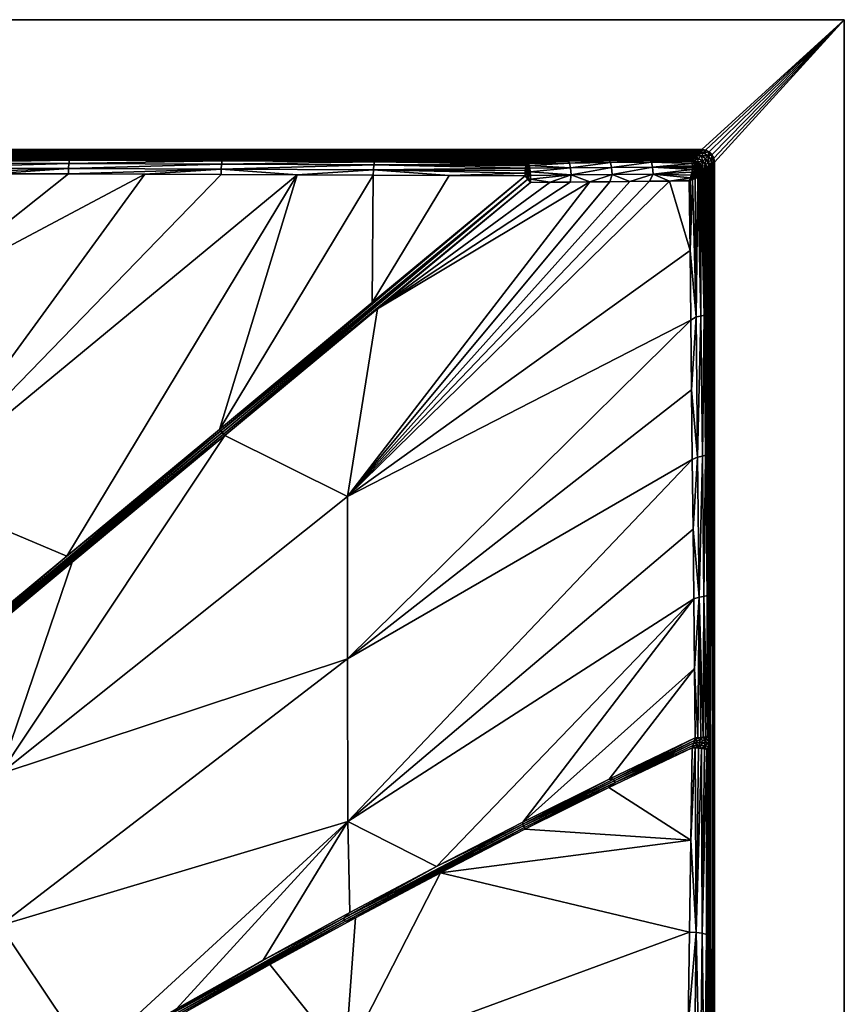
# Model space of a CAD drawing. Header units: millimetres. Extents: x -305 to 305, y -305 to 305.
# Tile 14 of 14: x 142 to 305, y 111 to 305. Entities that reach past the tile are written whole.
import ezdxf

# ---------------------------------------------------------------- set-up
doc = ezdxf.new("R2010")
doc.units = ezdxf.units.MM
doc.header["$MEASUREMENT"] = 0
doc.layers.add('Default', color=18, linetype='Continuous', true_color=0x000000)

msp = doc.modelspace()

# ---------------------------------------------------------------- meshes
at = {"layer": 'Default', "color": 18, "true_color": 0x000000}
mesh = msp.add_polyface(dxfattribs=at)
corners = [(-0.12, -25.62, -12.78), (-0.46, 0.95, -10.61), (-0.28, 0.91, -10.61), (-0.1, 0.88, -10.61), (305.03, 305.49, 29.84), (-304.97, 305.49, 29.84), (-304.97, -304.51, 29.84), (305.03, -304.51, 29.84), (-0.05, 0.99, -10.6), (0.03, 1.2, -10.59), (0.03, 0.97, -10.6), (0.03, 1.89, -10.65), (0.03, 1.66, -10.62), (0, 1.82, -10.64), (-0.07, 1.2, -10.59), (-0.05, 1.35, -10.59), (-0.08, 1.04, -10.6), (0.16, 0.88, -10.61), (0.02, 1.97, -10.67), (0.03, 2.12, -10.7), (-0.03, 1.51, -10.6), (-0.02, 1.66, -10.62), (-0.12, -25.62, -12.78), (-0.1, 0.88, -10.61), (0.16, 0.88, -10.61), (-0.13, -52.12, -14.95), (0.2, -52.12, -14.95), (-0.15, -78.62, -17.11), (0.18, -25.62, -12.78), (-0.38, 1.26, -10.6), (-0.56, 1.68, -10.61), (-0.3, 1.57, -10.61), (-0.44, 1.99, -10.66), (-0.22, 1.88, -10.65), (-0.15, 2.19, -10.71)]
mesh.append_faces([[corners[k] for k in face] for face in [(0, 1, 2, 2), (3, 0, 2, 2), (4, 5, 6, 7), (8, 9, 10, 10), (11, 12, 13, 13), (9, 14, 15, 15), (9, 16, 14, 14), (9, 8, 16, 16), (17, 3, 10, 10), (18, 19, 11, 11), (8, 10, 3, 3), (15, 20, 9, 9), (13, 12, 21, 21), (16, 8, 3, 3), (12, 20, 21, 21), (11, 13, 18, 18), (22, 23, 24, 24), (25, 26, 27, 27), (28, 25, 22, 22), (14, 29, 15, 15), (30, 31, 29, 29), (32, 33, 31, 31), (16, 29, 14, 14), (33, 18, 13, 13), (20, 15, 31, 31), (33, 13, 21, 21), (33, 21, 20, 20), (16, 2, 29, 29), (33, 34, 18, 18), (16, 3, 2, 2), (2, 1, 29, 29), (20, 31, 33, 33), (31, 15, 29, 29)]], dxfattribs={"color": 18})
mesh = msp.add_polyface(dxfattribs=at)
corners = [(305.03, 305.49, 29.84), (305.03, 305.49, 19.84), (-304.97, 305.49, 19.84), (-304.97, 305.49, 29.84), (-276.77, 279.79, 16.51), (-276.77, 279.79, 17.34), (276.83, 279.79, 17.34), (276.83, 279.79, 16.51), (-121.51, 278.04, -14.34), (-60.9, 278.24, -11.11), (-60.84, 277.98, -12.1), (-0.17, 277.83, -10.13), (-60.79, 277.3, -13.01), (-0.14, 276.96, -10.93), (-0.15, 277.44, -10.56), (-0.22, 278.31, -9.14), (-121.44, 277.79, -15.32), (-60.75, 276.3, -13.65), (-121.31, 276.15, -16.86), (-121.36, 277.13, -16.22), (-0.2, 278.12, -9.65), (-0.24, 278.38, -8.65), (-0.08, 278.12, -9.64), (-0.11, 278.38, -8.64), (0.03, 278.38, -8.64), (-0.06, 277.44, -10.56), (0.03, 278.12, -9.64), (-0.04, 276.42, -11.2), (0.03, 277.44, -10.56), (-0.24, 278.38, -8.65), (0.03, 276.42, -11.2), (-0.06, 277.44, -10.56), (-0.04, 276.42, -11.2), (-0.14, 276.96, -10.93), (-0.04, 276.42, -11.2), (-0.12, 276.42, -11.2), (-275.47, 278.48, -7.01), (-0.24, 278.38, -8.65), (-60.9, 278.24, -11.11), (-275.73, 278.74, -2.64), (-0.11, 278.38, -8.64), (0.03, 278.38, -8.64), (-275.99, 279, 1.73), (-276.25, 279.26, 6.1), (276.05, 279, 1.73)]
mesh.append_faces([[corners[k] for k in face] for face in [(0, 1, 2, 3), (4, 5, 6, 6), (6, 7, 4, 4), (8, 9, 10, 10), (11, 12, 10, 10), (13, 12, 14, 14), (10, 9, 15, 15), (12, 11, 14, 14), (16, 10, 12, 12), (17, 18, 19, 19), (17, 12, 13, 13), (15, 20, 10, 10), (10, 20, 11, 11), (9, 21, 15, 15), (19, 12, 17, 17), (22, 23, 24, 24), (11, 22, 25, 25), (25, 22, 26, 26), (27, 25, 28, 28), (23, 22, 15, 15), (23, 15, 29, 29), (22, 11, 20, 20), (22, 20, 15, 15), (25, 14, 11, 11), (28, 30, 27, 27), (26, 28, 25, 25), (24, 26, 22, 22), (31, 32, 33, 33), (25, 13, 14, 14), (34, 35, 13, 13), (36, 37, 38, 38), (37, 39, 40, 40), (40, 39, 41, 41), (42, 43, 44, 44)]], dxfattribs={"color": 18})
mesh = msp.add_polyface(dxfattribs=at)
corners = [(276.83, 279.79, 19.84), (-276.77, 279.79, 19.84), (-304.97, 305.49, 19.84), (305.03, 305.49, 19.84), (0.03, 278.12, -9.64), (0.15, 278.12, -9.64), (0.12, 277.44, -10.56), (0.11, 276.42, -11.2), (0.03, 276.42, -11.2), (0.03, 277.44, -10.56), (91.21, 277.89, -13.6), (91.15, 277.22, -14.5), (60.85, 277.3, -13.01), (0.24, 277.83, -10.13), (0.22, 277.44, -10.56), (0.17, 278.38, -8.64), (0.29, 278.31, -9.14), (0.11, 276.42, -11.2), (0.12, 277.44, -10.56), (0.2, 276.96, -10.93), (0.31, 278.38, -8.65), (0.03, 278.38, -8.64), (0.2, 276.96, -10.93), (0.19, 276.42, -11.2), (0.11, 276.42, -11.2), (0.26, 278.12, -9.65), (60.81, 276.3, -13.65), (60.91, 277.98, -12.1), (0.31, 278.38, -8.65), (0.17, 278.38, -8.64), (275.79, 278.74, -2.64), (0.31, 278.38, -8.65), (275.53, 278.48, -7.01), (91.28, 278.15, -12.61), (0.03, 278.38, -8.64), (-275.99, 279, 1.73), (276.05, 279, 1.73), (91.28, 278.15, -12.61)]
mesh.append_faces([[corners[k] for k in face] for face in [(0, 1, 2, 3), (4, 5, 6, 6), (7, 8, 9, 9), (9, 6, 7, 7), (6, 9, 4, 4), (10, 11, 12, 12), (13, 14, 6, 6), (5, 15, 16, 16), (17, 18, 19, 19), (15, 20, 16, 16), (21, 15, 5, 5), (22, 23, 24, 24), (16, 25, 5, 5), (5, 25, 13, 13), (5, 4, 21, 21), (22, 6, 14, 14), (6, 5, 13, 13), (22, 12, 26, 26), (27, 13, 25, 25), (27, 16, 28, 28), (12, 22, 14, 14), (29, 30, 31, 31), (32, 33, 31, 31), (30, 29, 34, 34), (35, 36, 34, 34), (28, 37, 27, 27), (26, 12, 11, 11), (27, 25, 16, 16), (12, 14, 13, 13), (26, 23, 22, 22), (27, 37, 10, 10), (12, 27, 10, 10), (13, 27, 12, 12)]], dxfattribs={"color": 18})
mesh = msp.add_polyface(dxfattribs=at)
corners = [(305.03, -304.51, 29.84), (305.03, -304.51, 19.84), (305.03, 305.49, 19.84), (305.03, 305.49, 29.84), (279.33, -276.31, 17.34), (279.33, -276.31, 16.09), (279.33, 277.29, 17.33), (279.33, -276.31, 19.84), (279.33, -276.31, 18.58), (279.33, 277.29, 18.58), (279.33, -276.31, 19.84), (279.33, 277.29, 19.84), (305.03, 305.49, 19.84), (305.03, -304.51, 19.84), (275.9, -53.72, -14.75), (275.53, -19.79, -21.1), (276.47, -19.62, -20.48), (277.09, -19.41, -19.61), (277.47, -53.34, -13.26), (276.84, -53.55, -14.12), (277.71, -53.1, -12.32), (276.95, 14.75, -25.04), (276.71, 14.52, -25.97), (276.88, 14.64, -25.5), (275.17, 14.14, -27.46), (275.66, 14.22, -27.18), (276.45, 14.41, -26.42), (276.09, 14.31, -26.83), (276.66, 14.6, -26.1), (275.88, 14.74, -27.06), (275.88, 14.49, -27.05), (274.75, 14.41, -27.67), (276.66, 14.6, -26.1), (276.95, 14.75, -25.04), (276.88, 14.64, -25.5), (274.75, 14.73, -27.68), (278.09, 124.21, -6), (278.47, 160.68, 0.4), (278.47, -120.97, 0.39), (278.09, -87.03, -5.96), (277.33, 51.24, -18.72), (277.71, -53.1, -12.32), (276.95, 14.75, -25.04)]
mesh.append_faces([[corners[k] for k in face] for face in [(0, 1, 2, 3), (4, 5, 6, 6), (7, 8, 9, 9), (6, 9, 4, 4), (10, 11, 12, 13), (14, 15, 16, 16), (17, 18, 19, 19), (16, 19, 14, 14), (20, 17, 21, 21), (22, 23, 17, 17), (15, 24, 25, 25), (17, 23, 21, 21), (17, 26, 22, 22), (27, 26, 17, 17), (17, 16, 27, 27), (25, 27, 16, 16), (15, 25, 16, 16), (20, 18, 17, 17), (19, 16, 17, 17), (22, 26, 28, 28), (29, 30, 31, 31), (26, 30, 28, 28), (28, 30, 29, 29), (32, 33, 34, 34), (31, 35, 29, 29), (24, 30, 25, 25), (30, 26, 27, 27), (27, 25, 30, 30), (28, 23, 22, 22), (24, 31, 30, 30), (36, 37, 38, 38), (38, 39, 36, 36), (40, 41, 42, 42)]], dxfattribs={"color": 18})
mesh = msp.add_polyface(dxfattribs=at)
corners = [(278.87, 278.65, 18.58), (278.87, 278.65, 17.33), (278.6, 279.05, 17.33), (278.6, 279.05, 18.58), (277.32, 279.74, 14.83), (277.79, 279.6, 16.07), (277.79, 279.59, 14.82), (277.79, 279.6, 17.33), (277.79, 279.6, 18.58), (278.6, 279.05, 16.07), (278.91, 278.67, 14.81), (278.6, 279.05, 14.81), (279.14, 278.24, 18.58), (278.6, 279.05, 18.58), (278.85, 278.76, 19.84), (278.22, 279.36, 14.81), (276.75, 278.55, -2.67), (277.27, 279.07, 6.08), (278.08, 278.53, 6.06), (276.57, 279.53, 10.47), (279.14, 278.24, 17.33), (279.14, 278.24, 16.07), (278.6, 279.05, 16.07), (277.79, 279.6, 16.07), (279.14, 278.24, 16.07), (278.3, 279.31, 19.84), (276.83, 279.79, 19.01), (276.83, 279.79, 19.84), (277.6, 279.66, 19.84), (277.79, 279.6, 17.33), (276.83, 279.79, 16.51), (276.83, 279.79, 17.34), (277.79, 279.6, 18.58), (276.83, 279.79, 15.67), (276.83, 279.79, 18.17), (279.21, 278.06, 19.84), (305.03, 305.49, 19.84), (279.33, 277.29, 19.84), (278.85, 278.76, 19.84), (278.3, 279.31, 19.84), (277.6, 279.66, 19.84), (276.83, 279.79, 19.84)]
mesh.append_faces([[corners[k] for k in face] for face in [(0, 1, 2, 3), (4, 5, 6, 6), (2, 7, 8, 3), (9, 10, 11, 11), (12, 13, 14, 14), (15, 6, 5, 5), (9, 15, 5, 5), (16, 17, 18, 18), (17, 19, 4, 4), (18, 17, 15, 15), (18, 11, 10, 10), (6, 15, 17, 17), (18, 15, 11, 11), (20, 21, 22, 2), (23, 7, 2, 22), (10, 9, 24, 24), (25, 14, 13, 13), (4, 6, 17, 17), (26, 27, 28, 28), (29, 5, 30, 30), (31, 29, 30, 30), (25, 13, 32, 32), (4, 33, 5, 5), (32, 28, 25, 25), (34, 26, 32, 32), (26, 28, 32, 32), (34, 32, 29, 29), (9, 11, 15, 15), (33, 30, 5, 5), (35, 36, 37, 37), (38, 36, 35, 35), (36, 38, 39, 39), (36, 40, 41, 41), (36, 39, 40, 40)]], dxfattribs={"color": 18})
mesh = msp.add_polyface(dxfattribs=at)
corners = [(276.83, 279.79, 19.84), (-276.77, 279.79, 19.01), (-276.77, 279.79, 19.84), (-276.77, 279.79, 18.17), (276.83, 279.79, 18.17), (-276.77, 279.79, 17.34), (276.83, 279.79, 15.67), (-276.77, 279.79, 14.84), (-276.77, 279.79, 15.67), (276.83, 279.79, 16.51), (-276.77, 279.79, 16.51), (276.83, 279.79, 19.01), (-121.36, 277.13, -16.22), (-151.61, 277.02, -18.22), (-151.69, 277.67, -17.33), (-121.31, 276.15, -16.86), (-212.08, 277.37, -22.54), (-181.92, 277.53, -19.7), (-181.81, 276.89, -20.59), (-60.79, 277.3, -13.01), (-121.44, 277.79, -15.32), (-181.7, 274.85, -21.53), (-211.86, 275.8, -24.06), (-181.74, 275.93, -21.23), (-60.84, 277.98, -12.1), (-121.51, 278.04, -14.34), (-211.96, 276.74, -23.43), (-151.54, 276.05, -18.86), (-151.79, 277.92, -16.35), (-182.03, 277.78, -18.73), (-121.28, 275.04, -17.15), (-151.51, 274.96, -19.16), (-274.94, 277.96, -15.75), (-121.51, 278.04, -14.34), (-151.79, 277.92, -16.35), (-275.73, 278.74, -2.64), (-0.24, 278.38, -8.65), (-275.47, 278.48, -7.01), (276.31, 279.26, 6.1), (-276.25, 279.26, 6.1), (-276.51, 279.53, 10.47), (-275.99, 279, 1.73), (0.03, 278.38, -8.64), (276.57, 279.53, 10.47), (-275.2, 278.22, -11.38), (-60.9, 278.24, -11.11)]
mesh.append_faces([[corners[k] for k in face] for face in [(0, 1, 2, 2), (3, 4, 5, 5), (6, 7, 8, 8), (9, 8, 10, 10), (11, 3, 1, 1), (12, 13, 14, 14), (13, 12, 15, 15), (16, 17, 18, 18), (13, 18, 17, 17), (19, 12, 20, 20), (21, 22, 23, 23), (24, 20, 25, 25), (14, 20, 12, 12), (23, 22, 26, 26), (15, 27, 13, 13), (28, 25, 20, 20), (14, 17, 29, 29), (18, 13, 27, 27), (27, 23, 18, 18), (29, 28, 14, 14), (17, 14, 13, 13), (15, 30, 27, 27), (27, 31, 23, 23), (18, 26, 16, 16), (20, 14, 28, 28), (26, 18, 23, 23), (29, 17, 16, 16), (32, 33, 34, 34), (35, 36, 37, 37), (38, 39, 40, 40), (41, 42, 35, 35), (7, 43, 40, 40), (44, 45, 33, 33)]], dxfattribs={"color": 18})
mesh = msp.add_polyface(dxfattribs=at)
corners = [(-276.77, 279.79, 18.17), (276.83, 279.79, 19.01), (276.83, 279.79, 18.17), (-276.77, 279.79, 19.01), (276.83, 279.79, 19.84), (276.83, 279.79, 14.84), (-276.77, 279.79, 14.84), (276.83, 279.79, 15.67), (-276.77, 279.79, 15.67), (276.83, 279.79, 16.51), (-276.77, 279.79, 17.34), (276.83, 279.79, 17.34), (151.67, 277.02, -18.22), (151.76, 277.67, -17.33), (181.98, 277.53, -19.7), (121.42, 277.13, -16.22), (121.37, 276.15, -16.86), (91.1, 276.23, -15.14), (151.61, 276.05, -18.86), (121.5, 277.79, -15.32), (91.15, 277.22, -14.5), (91.21, 277.89, -13.6), (182.09, 277.78, -18.73), (151.58, 274.96, -19.16), (181.8, 275.93, -21.23), (91.28, 278.15, -12.61), (121.58, 278.04, -14.34), (181.88, 276.89, -20.59), (151.85, 277.92, -16.35), (275.01, 277.96, -15.75), (151.85, 277.92, -16.35), (121.58, 278.04, -14.34), (275.27, 278.22, -11.38), (91.28, 278.15, -12.61), (276.05, 279, 1.73), (275.79, 278.74, -2.64), (0.03, 278.38, -8.64), (-276.25, 279.26, 6.1), (276.31, 279.26, 6.1), (-276.51, 279.53, 10.47), (276.57, 279.53, 10.47), (121.34, 275.04, -17.15), (106.21, 275.08, -16.26), (211.92, 275.8, -24.06), (196.83, 274.79, -22.89)]
mesh.append_faces([[corners[k] for k in face] for face in [(0, 1, 2, 2), (3, 4, 1, 1), (5, 6, 7, 7), (7, 8, 9, 9), (10, 2, 11, 11), (12, 13, 14, 14), (15, 16, 17, 17), (12, 18, 16, 16), (15, 19, 13, 13), (20, 21, 19, 19), (22, 14, 13, 13), (23, 18, 24, 24), (21, 25, 26, 26), (17, 20, 15, 15), (27, 24, 18, 18), (19, 26, 28, 28), (29, 30, 31, 31), (32, 31, 33, 33), (34, 35, 36, 36), (37, 38, 34, 34), (38, 39, 40, 40), (40, 6, 5, 5), (41, 16, 18, 18), (18, 12, 27, 27), (19, 15, 20, 20), (16, 15, 12, 12), (13, 12, 15, 15), (26, 19, 21, 21), (13, 28, 22, 22), (16, 42, 17, 17), (14, 27, 12, 12), (43, 44, 24, 24), (28, 13, 19, 19)]], dxfattribs={"color": 18})
mesh = msp.add_polyface(dxfattribs=at)
corners = [(242.12, 276.9, -26.46), (242.42, 276.41, -27.02), (242.15, 276.4, -27.02), (241.99, 276.11, -27.23), (242.15, 275.24, -27.69), (242.28, 277.33, -25.53), (242.48, 277.3, -25.64), (242.2, 277.17, -26), (242.42, 276.41, -27.02), (242.48, 277.3, -25.64), (242.6, 277.05, -26.23), (242.05, 276.55, -26.87), (242.36, 277.4, -25.06), (181.88, 276.89, -20.59), (181.98, 277.53, -19.7), (212.13, 277.37, -22.54), (212.01, 276.74, -23.42), (211.92, 275.8, -24.06), (181.8, 275.93, -21.23), (212.26, 277.61, -21.59), (242.36, 277.4, -25.06), (250.45, 277.48, -23.8), (242.36, 277.4, -25.06), (212.26, 277.61, -21.59), (275.01, 277.96, -15.75), (274.75, 277.7, -20.12), (182.09, 277.78, -18.73), (151.85, 277.92, -16.35), (275.27, 278.22, -11.38), (121.58, 278.04, -14.34), (91.28, 278.15, -12.61), (275.53, 278.48, -7.01), (0.31, 278.38, -8.65), (275.79, 278.74, -2.64), (241.94, 275.63, -27.51), (241.9, 275.1, -27.71), (182.09, 277.78, -18.73)]
mesh.append_faces([[corners[k] for k in face] for face in [(0, 1, 2, 2), (3, 2, 4, 4), (5, 6, 7, 7), (8, 9, 10, 10), (4, 2, 1, 1), (7, 6, 1, 1), (11, 0, 2, 2), (12, 6, 5, 5), (7, 1, 0, 0), (3, 11, 2, 2), (13, 14, 15, 15), (16, 17, 18, 18), (18, 13, 16, 16), (19, 20, 5, 5), (15, 5, 7, 7), (16, 11, 3, 3), (19, 15, 14, 14), (21, 22, 23, 23), (24, 25, 26, 26), (23, 26, 25, 25), (27, 24, 26, 26), (28, 24, 29, 29), (28, 30, 31, 31), (32, 33, 31, 31), (34, 35, 17, 17), (16, 0, 11, 11), (3, 34, 17, 17), (16, 3, 17, 17), (14, 36, 19, 19), (15, 16, 13, 13), (0, 16, 15, 15), (7, 0, 15, 15), (5, 15, 19, 19)]], dxfattribs={"color": 18})
mesh = msp.add_polyface(dxfattribs=at)
corners = [(276.51, 276.96, -20.18), (276.33, 277, -20.7), (275.99, 277.36, -20.17), (276.92, 275.7, -21.24), (276.37, 276.34, -21.6), (276.98, 275.9, -20.91), (275.72, 276.64, -21.87), (275.7, 276.88, -21.64), (276.36, 276.54, -21.41), (277.03, 277.49, -11.43), (276.22, 278.03, -11.42), (276.75, 278.55, -2.67), (276.05, 279, 1.73), (276.31, 279.26, 6.1), (277.27, 279.07, 6.08), (276.34, 276.84, -21.01), (276.99, 276.19, -20.47), (276.91, 276.45, -20.17), (275.66, 277.22, -21.17), (276.98, 276.09, -20.67), (276.57, 279.53, 10.47), (275.96, 276.34, -21.97), (276.83, 279.79, 14.84), (277.32, 279.74, 14.83), (276.72, 275.91, -21.48), (276.37, 276.14, -21.76), (277.16, 275.85, -20.15), (276.83, 279.79, 15.67), (275.79, 278.74, -2.64), (275.53, 278.48, -7.01), (276.55, 275.68, -21.83), (275.86, 276.11, -22.19), (277.79, 279.6, 17.33), (276.83, 279.79, 17.34), (276.83, 279.79, 18.17)]
mesh.append_faces([[corners[k] for k in face] for face in [(0, 1, 2, 2), (3, 4, 5, 5), (6, 7, 8, 8), (9, 10, 11, 11), (12, 13, 14, 14), (8, 4, 6, 6), (15, 1, 16, 16), (0, 17, 16, 16), (7, 18, 15, 15), (5, 4, 8, 8), (8, 15, 19, 19), (15, 8, 7, 7), (20, 14, 13, 13), (19, 5, 8, 8), (21, 6, 4, 4), (20, 22, 23, 23), (16, 19, 15, 15), (24, 25, 4, 4), (16, 1, 0, 0), (26, 16, 17, 17), (4, 3, 24, 24), (4, 25, 21, 21), (27, 23, 22, 22), (11, 12, 14, 14), (2, 10, 9, 9), (11, 28, 12, 12), (17, 0, 9, 9), (9, 0, 2, 2), (29, 28, 11, 11), (25, 30, 31, 31), (21, 25, 31, 31), (24, 30, 25, 25), (32, 33, 34, 34)]], dxfattribs={"color": 18})
mesh = msp.add_polyface(dxfattribs=at)
corners = [(279.14, 278.24, 18.58), (279.14, 278.24, 17.33), (278.87, 278.65, 17.33), (278.87, 278.65, 18.58), (279.33, 277.29, 16.07), (279.33, 277.29, 14.84), (279.28, 277.78, 14.83), (279.33, 277.29, 18.58), (279.14, 278.24, 18.58), (279.21, 278.06, 19.84), (277.57, 276.68, -11.42), (277.03, 277.49, -11.43), (277.55, 278.01, -2.69), (278.1, 277.2, -2.67), (278.08, 278.53, 6.06), (278.62, 277.72, 6.08), (276.75, 278.55, -2.67), (279.07, 277.03, 10.47), (278.81, 276.77, 6.1), (279.14, 278.24, 16.07), (279.14, 278.24, 14.82), (278.91, 278.67, 14.81), (279.33, 277.29, 19.84), (279.24, 277.77, 17.33), (279.33, 277.29, 17.33), (279.33, 277.29, 16.07), (279.24, 277.77, 16.07), (279.14, 278.24, 16.07), (279.24, 277.77, 18.58), (279.33, 277.29, 18.58), (279.33, 277.29, 14.84), (277.16, 275.85, -20.15), (277.5, 275.46, -15.75), (276.91, 276.45, -20.17), (278.03, 275.98, -7.01), (277.77, 275.72, -11.38), (278.85, 278.76, 19.84), (278.55, 276.51, 1.73), (278.29, 276.25, -2.64)]
mesh.append_faces([[corners[k] for k in face] for face in [(0, 1, 2, 3), (4, 5, 6, 6), (7, 8, 9, 9), (10, 11, 12, 12), (12, 13, 10, 10), (14, 15, 13, 13), (14, 12, 16, 16), (16, 12, 11, 11), (17, 18, 15, 15), (19, 4, 6, 6), (19, 20, 21, 21), (9, 22, 7, 7), (23, 24, 25, 26), (1, 23, 26, 27), (15, 21, 20, 20), (28, 23, 1, 0), (29, 24, 23, 28), (17, 15, 6, 6), (6, 15, 20, 20), (13, 15, 18, 18), (17, 6, 30, 30), (31, 10, 32, 32), (10, 31, 33, 33), (21, 15, 14, 14), (11, 10, 33, 33), (10, 34, 35, 35), (36, 9, 8, 8), (18, 37, 13, 13), (10, 13, 38, 38), (6, 20, 19, 19), (13, 12, 14, 14), (38, 34, 10, 10), (38, 13, 37, 37)]], dxfattribs={"color": 18})
mesh = msp.add_polyface(dxfattribs=at)
corners = [(250.69, 277.12, -24.97), (242.72, 276.63, -26.78), (242.6, 277.05, -26.23), (250.9, 276.15, -25.99), (258.78, 277.2, -23.72), (259.11, 274.83, -25.3), (258.99, 276.22, -24.75), (267.09, 276.3, -23.52), (251.03, 274.75, -26.54), (258.55, 277.55, -22.56), (266.65, 277.63, -21.33), (242.89, 275.4, -27.6), (242.82, 276.07, -27.25), (274.98, 275.87, -22.62), (275.01, 276.2, -22.45), (266.88, 277.27, -22.5), (242.48, 277.3, -25.64), (274.84, 277.57, -20.79), (274.89, 277.39, -21.21), (274.96, 277.04, -21.73), (274.75, 277.7, -20.12), (267.21, 274.9, -24.07), (250.45, 277.48, -23.8), (242.36, 277.4, -25.06), (275.01, 276.56, -22.19), (242.69, 276.39, -27.01), (242.42, 276.41, -27.02), (242.6, 277.05, -26.23), (242.42, 275.25, -27.69), (242.69, 275.24, -27.68), (242.6, 277.05, -26.23), (242.72, 276.63, -26.78), (242.69, 276.39, -27.01), (242.69, 276.39, -27.01), (212.26, 277.61, -21.59), (258.55, 277.55, -22.56), (250.45, 277.48, -23.8), (266.65, 277.63, -21.33), (274.75, 277.7, -20.12)]
mesh.append_faces([[corners[k] for k in face] for face in [(0, 1, 2, 2), (3, 0, 4, 4), (5, 6, 7, 7), (8, 3, 6, 6), (4, 9, 10, 10), (11, 12, 3, 3), (1, 0, 3, 3), (13, 7, 14, 14), (15, 7, 6, 6), (2, 16, 0, 0), (15, 17, 18, 18), (19, 15, 18, 18), (10, 20, 17, 17), (13, 21, 7, 7), (6, 4, 15, 15), (9, 4, 0, 0), (10, 15, 4, 4), (16, 22, 0, 0), (15, 19, 7, 7), (4, 6, 3, 3), (22, 16, 23, 23), (3, 12, 1, 1), (0, 22, 9, 9), (7, 19, 24, 24), (17, 15, 10, 10), (25, 26, 27, 27), (28, 26, 25, 25), (25, 12, 29, 29), (30, 31, 32, 32), (33, 1, 12, 12), (11, 29, 12, 12), (34, 35, 36, 36), (34, 37, 35, 35), (37, 34, 38, 38)]], dxfattribs={"color": 18})
mesh = msp.add_polyface(dxfattribs=at)
corners = [(279.33, -276.31, 14.84), (279.33, 277.29, 14.84), (279.33, 277.29, 16.07), (279.33, 277.29, 17.33), (279.33, -276.31, 16.09), (279.33, -276.31, 19.84), (279.33, 277.29, 18.58), (279.33, 277.29, 19.84), (274.67, 143.12, -5.58), (258.45, 153.5, -3.09), (274.91, 161.36, -2.38), (277.78, 124.46, -7.08), (278.09, 124.21, -6), (277.71, 87.73, -12.37), (278.38, 160.81, -0.13), (278.47, 160.68, 0.4), (275.53, 161.35, -2.36), (277.36, 161.16, -1.62), (277.82, 161.05, -1.17), (276.94, 124.69, -8.05), (276.17, 161.31, -2.22), (275.71, 124.84, -8.65), (276.52, 88.21, -14.45), (275.26, 88.36, -15.04), (278.17, 160.93, -0.66), (277.39, 87.98, -13.47), (274.18, 106.64, -11.96), (274.42, 124.88, -8.77), (276.79, 161.25, -1.98), (259.7, 154.52, -2.98), (275.24, 162.34, -2.29), (275.07, 161.85, -2.32), (273.94, 88.4, -15.14), (259.53, 154.86, -2.98), (275.4, 162.84, -2.31), (278.19, 161.64, -0.54), (278.48, 161.52, 0.51), (278.48, -122.64, 0.54), (278.48, 162.36, 0.54), (279.07, 277.03, 10.47)]
mesh.append_faces([[corners[k] for k in face] for face in [(0, 1, 2, 2), (3, 4, 2, 2), (5, 6, 7, 7), (8, 9, 10, 10), (11, 12, 13, 13), (12, 14, 15, 15), (12, 11, 14, 14), (8, 10, 16, 16), (17, 18, 19, 19), (16, 20, 21, 21), (22, 23, 21, 21), (24, 14, 11, 11), (13, 25, 11, 11), (21, 19, 22, 22), (21, 26, 27, 27), (11, 18, 24, 24), (21, 20, 28, 28), (19, 11, 25, 25), (25, 22, 19, 19), (21, 23, 26, 26), (16, 21, 8, 8), (28, 17, 19, 19), (21, 28, 19, 19), (19, 18, 11, 11), (27, 8, 21, 21), (29, 30, 31, 31), (26, 23, 32, 32), (30, 33, 34, 34), (10, 29, 31, 31), (35, 24, 18, 18), (36, 15, 14, 14), (37, 38, 39, 39), (0, 39, 1, 1)]], dxfattribs={"color": 18})
mesh = msp.add_polyface(dxfattribs=at)
corners = [(276.33, 277, -20.7), (275.63, 277.4, -20.78), (275.39, 277.61, -20.15), (275.7, 276.88, -21.64), (275.72, 276.64, -21.87), (275.01, 276.56, -22.19), (274.89, 277.39, -21.21), (274.84, 277.57, -20.79), (276.34, 276.84, -21.01), (275.66, 277.22, -21.17), (274.96, 277.04, -21.73), (274.75, 277.7, -20.12), (276.22, 278.03, -11.42), (275.27, 278.22, -11.38), (275.53, 278.48, -7.01), (275.96, 276.34, -21.97), (275.5, 276.48, -22.12), (275.99, 277.36, -20.17), (275.01, 277.96, -15.75), (276.75, 278.55, -2.67), (275.26, 276.34, -22.3), (275.86, 276.11, -22.19), (275.72, 275.86, -22.4), (276.34, 275.44, -22.14), (275.01, 276.2, -22.45), (275.01, 276.37, -22.33), (275.31, 276.06, -22.46), (274.98, 275.87, -22.62), (275.56, 275.56, -22.59), (267.09, 276.3, -23.52)]
mesh.append_faces([[corners[k] for k in face] for face in [(0, 1, 2, 2), (3, 4, 5, 5), (6, 7, 1, 1), (0, 8, 9, 9), (2, 1, 7, 7), (5, 10, 3, 3), (7, 11, 2, 2), (12, 13, 14, 14), (15, 16, 4, 4), (9, 3, 10, 10), (4, 16, 5, 5), (9, 1, 0, 0), (1, 9, 6, 6), (2, 17, 0, 0), (10, 6, 9, 9), (12, 2, 18, 18), (12, 18, 13, 13), (2, 11, 18, 18), (19, 12, 14, 14), (12, 17, 2, 2), (20, 21, 22, 22), (23, 22, 21, 21), (20, 24, 25, 25), (22, 26, 20, 20), (16, 20, 5, 5), (20, 16, 15, 15), (26, 27, 24, 24), (15, 21, 20, 20), (26, 24, 20, 20), (25, 5, 20, 20), (26, 28, 27, 27), (24, 29, 25, 25), (29, 5, 25, 25)]], dxfattribs={"color": 18})
mesh = msp.add_polyface(dxfattribs=at)
corners = [(274.82, 273.84, -22.95), (274.38, 273.58, -23), (274.75, 273.91, -22.98), (274.66, 274, -23.01), (275.02, 273.83, -22.89), (274.52, 273.63, -22.98), (274.38, 273.58, -23), (274.6, 274.21, -23.03), (275.53, 274.04, -22.71), (275.02, 273.83, -22.89), (270.45, 273.54, -23.58), (274.38, 273.58, -23), (274.53, 259.8, -20.41), (274.43, 273.71, -23.01), (276.06, 274.28, -22.42), (275.73, 246.66, -17.63), (277.23, 275.02, -20.4), (277.85, 219.53, -10), (277.3, 247.04, -16.14), (274.68, 246.02, -17.83), (274.82, 232.24, -15.25), (276.03, 218.91, -12.44), (276.67, 246.82, -17), (276.97, 219.08, -11.81), (276.63, 274.56, -21.89), (274.52, 273.63, -22.98), (277.11, 274.86, -21.01), (276.34, 274.41, -22.2), (276.95, 274.74, -21.4), (278.48, 162.36, 0.54), (278.81, 276.77, 6.1), (279.07, 277.03, 10.47), (278.55, 276.51, 1.73), (278.47, 164.03, 0.39), (278.29, 276.25, -2.64), (277.77, 275.72, -11.38), (277.85, 219.53, -10), (277.5, 275.46, -15.75), (277.24, 275.2, -20.12), (278.03, 275.98, -7.01), (277.23, 275.02, -20.4), (278.16, 191.78, -4.8)]
mesh.append_faces([[corners[k] for k in face] for face in [(0, 1, 2, 2), (2, 1, 3, 3), (4, 5, 6, 6), (7, 3, 1, 1), (8, 9, 0, 0), (1, 0, 9, 9), (10, 11, 12, 12), (11, 10, 13, 13), (14, 15, 8, 8), (16, 17, 18, 18), (15, 19, 12, 12), (19, 15, 20, 20), (21, 15, 22, 22), (15, 14, 22, 22), (23, 22, 18, 18), (18, 22, 24, 24), (12, 11, 25, 25), (18, 26, 16, 16), (9, 12, 25, 25), (15, 12, 9, 9), (24, 22, 27, 27), (14, 27, 22, 22), (15, 9, 8, 8), (28, 18, 24, 24), (26, 18, 28, 28), (29, 30, 31, 31), (30, 29, 32, 32), (32, 33, 34, 34), (35, 36, 37, 37), (38, 37, 36, 36), (36, 35, 39, 39), (36, 40, 38, 38), (41, 36, 39, 39)]], dxfattribs={"color": 18})
mesh = msp.add_polyface(dxfattribs=at)
corners = [(279.33, -276.31, 14.84), (279.33, 277.29, 16.07), (279.33, -276.31, 16.09), (279.33, -276.31, 17.34), (279.33, 277.29, 18.58), (279.33, -276.31, 18.58), (275.53, -123.65, -2.36), (275.71, -160.16, -8.65), (274.67, -141.88, -5.58), (277.36, -123.84, -1.62), (277.82, -123.95, -1.17), (276.94, -160.31, -8.05), (277, -233.5, -19.83), (276.1, -233.27, -20.82), (276.52, -196.79, -14.45), (277.78, -160.54, -7.08), (278.17, -124.07, -0.66), (277.39, -197.02, -13.47), (274.42, -160.12, -8.77), (275.26, -196.64, -15.04), (274.18, -178.36, -11.96), (276.79, -123.75, -1.98), (277.71, -197.27, -12.37), (273.94, -196.6, -15.14), (273.47, -233.09, -21.48), (273.71, -214.85, -18.31), (278.09, -160.79, -6), (278.38, -124.19, -0.13), (278.47, -124.32, 0.4), (276.17, -123.69, -2.22), (274.8, -233.12, -21.4), (278.75, -275.73, 5.09), (278.48, -123.48, 0.51), (278.48, -122.64, 0.54), (278.47, -124.32, 0.4), (278.09, -160.79, -6), (278.16, -275.15, -4.73), (277.71, -197.27, -12.37)]
mesh.append_faces([[corners[k] for k in face] for face in [(0, 1, 2, 2), (3, 4, 5, 5), (6, 7, 8, 8), (9, 10, 11, 11), (12, 13, 14, 14), (15, 10, 16, 16), (17, 14, 11, 11), (18, 8, 7, 7), (7, 19, 20, 20), (7, 21, 11, 11), (22, 17, 15, 15), (7, 20, 18, 18), (20, 19, 23, 23), (11, 10, 15, 15), (24, 25, 19, 19), (15, 26, 22, 22), (26, 15, 27, 27), (14, 19, 7, 7), (19, 14, 13, 13), (7, 11, 14, 14), (11, 15, 17, 17), (26, 27, 28, 28), (21, 9, 11, 11), (6, 29, 7, 7), (13, 30, 19, 19), (16, 27, 15, 15), (23, 19, 25, 25), (31, 32, 33, 33), (32, 31, 34, 34), (35, 34, 36, 36), (31, 36, 34, 34), (0, 31, 33, 33), (36, 37, 35, 35)]], dxfattribs={"color": 18})
mesh = msp.add_polyface(dxfattribs=at)
corners = [(275.88, 14.99, -27.05), (275.69, 15.25, -27.17), (276.22, 15.14, -26.71), (274.75, 15.05, -27.67), (275.88, 14.74, -27.06), (276.61, 15.01, -26.17), (276.85, 14.88, -25.6), (276.66, 14.88, -26.1), (276.66, 14.74, -26.1), (276.95, 14.75, -25.04), (276.66, 14.6, -26.1), (275.05, 15.33, -27.52), (276.66, 14.88, -26.1), (276.85, 14.88, -25.6), (276.95, 14.75, -25.04), (274.8, 51.88, -21.4), (276.1, 51.73, -20.82), (277.33, 51.24, -18.72), (276.95, 14.75, -25.04), (277, 51.5, -19.83), (276.52, 88.21, -14.45), (277.39, 87.98, -13.47), (277.71, 87.73, -12.37), (275.26, 88.36, -15.04), (278.48, 162.36, 0.54), (278.48, -122.64, 0.54), (278.48, 161.52, 0.51), (278.47, 160.68, 0.4), (278.47, -120.97, 0.39), (278.09, 124.21, -6), (277.71, -53.1, -12.32), (277.71, 87.73, -12.37), (278.09, -87.03, -5.96), (277.33, 51.24, -18.72), (279.33, -276.31, 14.84), (279.07, 277.03, 10.47)]
mesh.append_faces([[corners[k] for k in face] for face in [(0, 1, 2, 2), (3, 0, 4, 4), (5, 6, 7, 7), (5, 7, 2, 2), (8, 9, 10, 10), (7, 9, 8, 8), (7, 8, 4, 4), (11, 1, 0, 0), (12, 13, 14, 14), (4, 0, 7, 7), (4, 8, 10, 10), (0, 2, 7, 7), (3, 11, 0, 0), (15, 16, 11, 11), (17, 18, 6, 6), (5, 19, 17, 17), (11, 16, 1, 1), (17, 6, 5, 5), (20, 21, 19, 19), (19, 16, 20, 20), (21, 22, 17, 17), (1, 16, 19, 19), (16, 15, 23, 23), (17, 19, 21, 21), (23, 20, 16, 16), (19, 5, 2, 2), (19, 2, 1, 1), (24, 25, 26, 26), (27, 26, 28, 28), (29, 30, 31, 31), (32, 30, 29, 29), (31, 30, 33, 33), (34, 25, 35, 35)]], dxfattribs={"color": 18})
mesh = msp.add_polyface(dxfattribs=at)
corners = [(138.06, 156.25, -21.47), (122.09, 173.02, -27.82), (152.29, 198.1, -27.82), (182.5, 223.17, -27.81), (206.76, 211.11, -21.45), (206.79, 178.97, -15.09), (120.89, 250.59, -19.74), (151.58, 274.96, -19.16), (166.68, 274.91, -20.29), (151.27, 199.32, -27.91), (121.08, 174.23, -27.92), (120.96, 212.08, -23.86), (181.76, 274.85, -21.53), (196.83, 274.79, -22.89), (90.88, 149.14, -27.94), (136.46, 275, -18.11), (60.54, 212.59, -19.73), (121.34, 275.04, -17.15), (181.47, 224.41, -27.89), (106.21, 275.08, -16.26), (182.25, 223.47, -27.89), (181.73, 224.1, -27.93), (121.84, 173.31, -27.91), (121.59, 173.62, -27.95), (121.33, 173.93, -27.96), (181.99, 223.78, -27.93), (212.72, 248.23, -27.8), (151.61, 276.05, -18.86), (181.8, 275.93, -21.23), (121.37, 276.15, -16.86)]
mesh.append_faces([[corners[k] for k in face] for face in [(0, 1, 2, 2), (0, 2, 3, 3), (0, 4, 5, 5), (4, 0, 3, 3), (6, 7, 8, 8), (9, 10, 11, 11), (8, 12, 11, 11), (11, 13, 9, 9), (10, 14, 11, 11), (7, 6, 15, 15), (16, 6, 11, 11), (11, 12, 13, 13), (17, 15, 6, 6), (9, 13, 18, 18), (6, 8, 11, 11), (17, 6, 19, 19), (2, 20, 3, 3), (9, 18, 21, 21), (20, 22, 23, 23), (24, 9, 21, 21), (24, 10, 9, 9), (20, 2, 1, 1), (25, 23, 24, 24), (23, 25, 20, 20), (24, 21, 25, 25), (20, 26, 3, 3), (1, 22, 20, 20), (27, 15, 17, 17), (28, 13, 12, 12), (28, 8, 7, 7), (7, 15, 27, 27), (28, 12, 8, 8), (29, 17, 19, 19)]], dxfattribs={"color": 18})
mesh = msp.add_polyface(dxfattribs=at)
corners = [(258.51, 155.19, -3.1), (241.44, 146.69, -3.81), (275.4, 177.11, -4.94), (275.11, 204.68, -10.09), (275.26, 190.9, -7.51), (206.83, 146.83, -8.74), (206.79, 178.97, -15.09), (274.68, 246.02, -17.83), (274.82, 232.24, -15.25), (250.81, 273.35, -26.57), (251.03, 274.75, -26.54), (254.73, 273.39, -25.96), (242.95, 273.27, -27.79), (242.96, 273.94, -27.86), (246.88, 273.31, -27.18), (212.72, 248.23, -27.8), (206.76, 211.11, -21.45), (182.5, 223.17, -27.81), (270.45, 273.54, -23.58), (274.53, 259.8, -20.41), (258.66, 273.43, -25.36), (262.59, 273.46, -24.76), (266.52, 273.5, -24.17), (274.97, 218.46, -12.67), (226.89, 274.66, -26.01), (211.67, 249.49, -27.86), (211.87, 274.73, -24.37), (241.88, 274.57, -27.83), (181.47, 224.41, -27.89), (196.83, 274.79, -22.89), (181.73, 224.1, -27.93), (242.42, 273.92, -27.9), (182.25, 223.47, -27.89), (181.99, 223.78, -27.93)]
mesh.append_faces([[corners[k] for k in face] for face in [(0, 1, 2, 2), (3, 4, 5, 5), (6, 7, 8, 8), (1, 4, 2, 2), (9, 10, 11, 11), (12, 13, 14, 14), (14, 10, 9, 9), (15, 16, 17, 17), (15, 11, 16, 16), (18, 19, 16, 16), (11, 20, 16, 16), (16, 20, 21, 21), (18, 16, 22, 22), (9, 15, 14, 14), (15, 9, 11, 11), (15, 12, 14, 14), (7, 16, 19, 19), (23, 6, 8, 8), (3, 5, 23, 23), (22, 16, 21, 21), (5, 6, 23, 23), (6, 16, 7, 7), (24, 25, 26, 26), (25, 24, 27, 27), (28, 26, 25, 25), (28, 29, 26, 26), (30, 27, 31, 31), (30, 28, 25, 25), (12, 32, 31, 31), (31, 33, 30, 30), (33, 31, 32, 32), (25, 27, 30, 30), (32, 12, 15, 15)]], dxfattribs={"color": 18})
mesh = msp.add_polyface(dxfattribs=at)
corners = [(267.09, 276.3, -23.52), (267.21, 274.9, -24.07), (259.11, 274.83, -25.3), (258.99, 276.22, -24.75), (251.03, 274.75, -26.54), (254.73, 273.39, -25.96), (274.89, 275.28, -22.85), (274.75, 274.73, -22.98), (274.6, 274.21, -23.03), (270.45, 273.54, -23.58), (266.52, 273.5, -24.17), (258.66, 273.43, -25.36), (262.59, 273.46, -24.76), (242.94, 274.67, -27.8), (242.96, 273.94, -27.86), (246.88, 273.31, -27.18), (242.89, 275.4, -27.6), (250.9, 276.15, -25.99), (274.43, 273.71, -23.01), (274.98, 275.87, -22.62), (242.69, 275.24, -27.68), (242.42, 273.92, -27.9), (242.69, 276.39, -27.01), (242.42, 275.25, -27.69), (241.94, 275.63, -27.51), (242.15, 275.24, -27.69), (241.9, 275.1, -27.71), (241.88, 274.57, -27.83), (242.42, 276.41, -27.02), (241.99, 276.11, -27.23), (242.95, 273.27, -27.79), (211.92, 275.8, -24.06), (226.89, 274.66, -26.01), (211.87, 274.73, -24.37), (196.83, 274.79, -22.89)]
mesh.append_faces([[corners[k] for k in face] for face in [(0, 1, 2, 2), (3, 2, 4, 4), (5, 4, 2, 2), (1, 6, 7, 7), (1, 8, 9, 9), (1, 9, 10, 10), (11, 2, 12, 12), (13, 4, 14, 14), (7, 8, 1, 1), (11, 5, 2, 2), (14, 4, 15, 15), (4, 13, 16, 16), (17, 4, 16, 16), (1, 12, 2, 2), (8, 18, 9, 9), (1, 10, 12, 12), (1, 19, 6, 6), (20, 14, 21, 21), (13, 20, 16, 16), (22, 20, 23, 23), (24, 25, 26, 26), (27, 25, 21, 21), (25, 27, 26, 26), (28, 23, 25, 25), (24, 29, 25, 25), (23, 20, 21, 21), (13, 14, 20, 20), (23, 21, 25, 25), (14, 30, 21, 21), (31, 32, 33, 33), (31, 33, 34, 34), (32, 31, 26, 26), (26, 27, 32, 32)]], dxfattribs={"color": 18})
mesh = msp.add_polyface(dxfattribs=at)
corners = [(274.82, 273.84, -22.95), (275.25, 274.11, -22.85), (275.53, 274.04, -22.71), (276.34, 274.41, -22.2), (276.06, 274.28, -22.42), (275.66, 274.37, -22.69), (275.45, 274.57, -22.79), (275.77, 274.88, -22.63), (276.04, 274.63, -22.46), (276.08, 275.18, -22.4), (275.56, 275.56, -22.59), (275.72, 275.86, -22.4), (275.11, 274.24, -22.91), (274.92, 274.41, -22.97), (275.15, 274.82, -22.88), (276.34, 275.44, -22.14), (274.75, 273.91, -22.98), (275.37, 275.2, -22.76), (274.66, 274, -23.01), (276.63, 274.56, -21.89), (274.38, 273.58, -23), (274.43, 273.71, -23.01), (274.6, 274.21, -23.03), (274.89, 275.28, -22.85), (276.4, 274.88, -22.17), (275.31, 276.06, -22.46), (274.75, 274.73, -22.98), (274.6, 274.21, -23.03), (274.98, 275.87, -22.62)]
mesh.append_faces([[corners[k] for k in face] for face in [(0, 1, 2, 2), (3, 4, 5, 5), (5, 6, 7, 7), (8, 7, 9, 9), (9, 10, 11, 11), (12, 13, 14, 14), (11, 15, 9, 9), (13, 12, 16, 16), (1, 12, 6, 6), (6, 14, 17, 17), (16, 18, 13, 13), (17, 7, 6, 6), (7, 17, 10, 10), (0, 16, 12, 12), (14, 6, 12, 12), (12, 1, 0, 0), (6, 5, 1, 1), (7, 8, 5, 5), (10, 9, 7, 7), (19, 3, 8, 8), (1, 5, 4, 4), (20, 21, 22, 22), (17, 14, 23, 23), (9, 24, 8, 8), (25, 11, 10, 10), (23, 14, 13, 13), (26, 13, 18, 18), (18, 27, 26, 26), (23, 28, 10, 10), (4, 2, 1, 1), (13, 26, 23, 23), (5, 8, 3, 3), (10, 17, 23, 23)]], dxfattribs={"color": 18})
mesh = msp.add_polyface(dxfattribs=at)
corners = [(276.67, 246.82, -17), (276.97, 219.08, -11.81), (276.03, 218.91, -12.44), (277.3, 247.04, -16.14), (277.61, 219.29, -10.94), (276.33, 191.17, -7.25), (275.4, 177.11, -4.94), (275.26, 190.9, -7.51), (275.11, 204.68, -10.09), (277.28, 191.33, -6.62), (277.58, 163.58, -1.43), (277.13, 163.49, -1.79), (277.92, 191.55, -5.75), (278.22, 163.8, -0.56), (277.95, 163.69, -1.02), (275.73, 246.66, -17.63), (274.82, 232.24, -15.25), (277.85, 219.53, -10), (276.63, 163.42, -2.06), (274.97, 218.46, -12.67), (278.16, 191.78, -4.8), (276.09, 163.37, -2.25), (278.47, 164.03, 0.39), (278.4, 163.92, -0.08), (275.55, 163.33, -2.36), (278.22, 163.08, -0.49), (278.47, 164.03, 0.39), (278.29, 276.25, -2.64), (278.47, 164.03, 0.39), (278.16, 191.78, -4.8), (278.55, 276.51, 1.73), (278.48, 162.36, 0.54), (278.03, 275.98, -7.01)]
mesh.append_faces([[corners[k] for k in face] for face in [(0, 1, 2, 2), (3, 4, 1, 1), (5, 6, 7, 7), (8, 2, 5, 5), (9, 10, 11, 11), (12, 13, 14, 14), (9, 1, 4, 4), (15, 2, 16, 16), (4, 3, 17, 17), (14, 10, 9, 9), (12, 4, 17, 17), (5, 9, 11, 11), (11, 18, 5, 5), (1, 9, 5, 5), (9, 12, 14, 14), (16, 2, 19, 19), (8, 5, 7, 7), (17, 20, 12, 12), (2, 8, 19, 19), (5, 2, 1, 1), (18, 21, 5, 5), (22, 23, 20, 20), (4, 12, 9, 9), (23, 13, 12, 12), (12, 20, 23, 23), (24, 6, 21, 21), (21, 6, 5, 5), (25, 23, 26, 26), (25, 14, 13, 13), (25, 13, 23, 23), (27, 28, 29, 29), (30, 31, 28, 28), (32, 27, 29, 29)]], dxfattribs={"color": 18})
mesh = msp.add_polyface(dxfattribs=at)
corners = [(277.08, 275.48, -20.97), (276.92, 275.7, -21.24), (276.98, 275.9, -20.91), (277.11, 274.86, -21.01), (277.08, 275.03, -21.12), (277.23, 275.02, -20.4), (277.18, 275.25, -20.69), (277.23, 275.12, -20.29), (277.23, 275.02, -20.4), (276.99, 276.19, -20.47), (277.16, 275.85, -20.15), (277.24, 275.19, -20.17), (277.24, 275.17, -20.21), (277.24, 275.2, -20.12), (276.98, 276.09, -20.67), (276.93, 275.29, -21.42), (276.95, 274.74, -21.4), (277.5, 275.46, -15.75), (277.24, 275.2, -20.12), (277.57, 276.68, -11.42), (277.77, 275.72, -11.38), (275.86, 276.11, -22.19), (276.55, 275.68, -21.83), (276.34, 275.44, -22.14), (276.69, 275.09, -21.83), (276.04, 274.63, -22.46), (276.4, 274.88, -22.17), (276.63, 274.56, -21.89), (276.72, 275.91, -21.48), (276.08, 275.18, -22.4), (277.24, 275.2, -20.12), (277.24, 275.17, -20.21), (277.24, 275.19, -20.17), (277.23, 275.12, -20.29), (277.23, 275.02, -20.4)]
mesh.append_faces([[corners[k] for k in face] for face in [(0, 1, 2, 2), (3, 4, 5, 5), (5, 4, 6, 6), (6, 7, 8, 8), (9, 10, 11, 11), (12, 7, 2, 2), (6, 0, 2, 2), (2, 7, 6, 6), (11, 10, 13, 13), (11, 12, 14, 14), (15, 1, 0, 0), (4, 3, 16, 16), (14, 9, 11, 11), (2, 14, 12, 12), (10, 17, 18, 18), (19, 20, 17, 17), (21, 22, 23, 23), (24, 23, 22, 22), (25, 26, 27, 27), (22, 28, 1, 1), (24, 16, 27, 27), (6, 4, 15, 15), (24, 4, 16, 16), (1, 15, 22, 22), (23, 24, 26, 26), (27, 26, 24, 24), (22, 15, 24, 24), (26, 29, 23, 23), (24, 15, 4, 4), (15, 0, 6, 6), (30, 31, 32, 32), (30, 33, 31, 31), (30, 34, 33, 33)]], dxfattribs={"color": 18})
mesh = msp.add_polyface(dxfattribs=at)
corners = [(224.35, 137.88, -4.47), (275.26, 190.9, -7.51), (241.44, 146.69, -3.81), (207.23, 128.76, -5.1), (206.83, 146.83, -8.74), (275.4, 177.11, -4.94), (275.55, 163.33, -2.36), (258.51, 155.19, -3.1), (225.15, 136.65, -4.4), (241.86, 145.25, -3.76), (274.67, 143.12, -5.58), (274.42, 124.88, -8.77), (206.29, 99.81, -8.76), (274.18, 106.64, -11.96), (208.34, 127.71, -5.02), (258.45, 153.5, -3.09), (259.53, 154.86, -2.98), (259.37, 155.2, -3.01), (275.4, 162.84, -2.31), (206.32, 127.03, -5.05), (241.77, 145.62, -3.72), (259.7, 154.52, -2.98), (241.6, 145.95, -3.71), (274.91, 161.36, -2.38), (206.15, 127.35, -5.05), (205.98, 127.67, -5.09), (241.44, 146.28, -3.75), (275.24, 162.34, -2.29)]
mesh.append_faces([[corners[k] for k in face] for face in [(0, 1, 2, 2), (3, 4, 0, 0), (5, 6, 7, 7), (8, 9, 10, 10), (11, 8, 10, 10), (12, 11, 13, 13), (14, 8, 12, 12), (15, 10, 9, 9), (12, 8, 11, 11), (1, 0, 4, 4), (16, 17, 18, 18), (8, 19, 20, 20), (21, 20, 22, 22), (15, 21, 23, 23), (20, 9, 8, 8), (6, 18, 17, 17), (24, 22, 20, 20), (20, 19, 24, 24), (17, 7, 6, 6), (20, 21, 15, 15), (22, 24, 25, 25), (0, 2, 26, 26), (26, 17, 16, 16), (26, 7, 17, 17), (25, 26, 22, 22), (26, 25, 0, 0), (26, 2, 7, 7), (22, 16, 21, 21), (16, 27, 21, 21), (0, 25, 3, 3), (16, 22, 26, 26), (15, 9, 20, 20), (8, 14, 19, 19)]], dxfattribs={"color": 18})
mesh = msp.add_polyface(dxfattribs=at)
corners = [(172.94, 109.72, -6.28), (206.83, 146.83, -8.74), (190.09, 119.36, -5.71), (138.1, 126.19, -15.12), (155.76, 99.83, -6.82), (138.58, 89.73, -7.34), (206.29, 99.81, -8.76), (157.38, 99.13, -6.7), (174.45, 108.93, -6.17), (191.43, 118.47, -5.61), (208.34, 127.71, -5.02), (206.79, 178.97, -15.09), (138.06, 156.25, -21.47), (121.37, 79.42, -7.84), (207.23, 128.76, -5.1), (206.15, 127.35, -5.05), (171.15, 107.88, -6.24), (170.97, 108.19, -6.28), (153.8, 97.87, -6.78), (171.33, 107.57, -6.23), (136.36, 88.01, -7.34), (153.62, 98.18, -6.82), (205.98, 127.67, -5.09), (153.98, 97.56, -6.77), (206.32, 127.03, -5.05), (136.54, 87.7, -7.3), (140.26, 89.08, -7.21)]
mesh.append_faces([[corners[k] for k in face] for face in [(0, 1, 2, 2), (3, 4, 5, 5), (1, 0, 4, 4), (1, 4, 3, 3), (6, 7, 8, 8), (9, 10, 6, 6), (8, 9, 6, 6), (1, 3, 11, 11), (11, 3, 12, 12), (3, 5, 13, 13), (2, 1, 14, 14), (15, 16, 17, 17), (18, 16, 19, 19), (20, 21, 18, 18), (17, 2, 22, 22), (7, 23, 19, 19), (19, 24, 9, 9), (19, 23, 18, 18), (8, 19, 9, 9), (17, 4, 0, 0), (24, 19, 16, 16), (17, 0, 2, 2), (21, 5, 4, 4), (17, 22, 15, 15), (17, 21, 4, 4), (16, 15, 24, 24), (16, 18, 21, 21), (25, 18, 23, 23), (21, 17, 16, 16), (22, 2, 14, 14), (8, 7, 19, 19), (9, 24, 10, 10), (23, 7, 26, 26)]], dxfattribs={"color": 18})
mesh = msp.add_polyface(dxfattribs=at)
corners = [(277.48, 162.36, -1.42), (277.42, 161.75, -1.49), (276.3, 161.83, -2.12), (278.2, 162.36, -0.48), (277.54, 162.97, -1.4), (278.22, 163.08, -0.49), (276.41, 162.35, -2.05), (276.53, 162.88, -2.03), (276.09, 163.37, -2.25), (276.63, 163.42, -2.06), (275.53, 161.35, -2.36), (275.07, 161.85, -2.32), (278.19, 161.64, -0.54), (278.48, 161.52, 0.51), (278.38, 160.81, -0.13), (275.4, 162.84, -2.31), (276.79, 161.25, -1.98), (276.17, 161.31, -2.22), (278.17, 160.93, -0.66), (277.95, 163.69, -1.02), (277.82, 161.05, -1.17), (277.13, 163.49, -1.79), (278.48, 162.36, 0.54), (275.24, 162.34, -2.29), (277.58, 163.58, -1.43), (277.36, 161.16, -1.62), (278.47, 164.03, 0.39), (275.55, 163.33, -2.36), (274.91, 161.36, -2.38)]
mesh.append_faces([[corners[k] for k in face] for face in [(0, 1, 2, 2), (1, 0, 3, 3), (0, 4, 5, 5), (4, 0, 6, 6), (7, 8, 9, 9), (6, 7, 4, 4), (10, 11, 2, 2), (5, 3, 0, 0), (3, 12, 1, 1), (2, 6, 0, 0), (12, 13, 14, 14), (7, 6, 15, 15), (2, 16, 17, 17), (14, 18, 12, 12), (5, 4, 19, 19), (7, 15, 8, 8), (20, 1, 12, 12), (7, 9, 21, 21), (3, 5, 22, 22), (23, 15, 6, 6), (24, 4, 21, 21), (16, 1, 25, 25), (5, 26, 22, 22), (22, 13, 12, 12), (2, 17, 10, 10), (1, 16, 2, 2), (15, 27, 8, 8), (2, 23, 6, 6), (21, 4, 7, 7), (19, 4, 24, 24), (12, 3, 22, 22), (11, 23, 2, 2), (1, 20, 25, 25), (28, 11, 10, 10)]], dxfattribs={"color": 18})
mesh = msp.add_polyface(dxfattribs=at)
corners = [(277.47, -53.34, -13.26), (277.85, -87.27, -6.91), (277.21, -87.49, -7.78), (276.84, -53.55, -14.12), (276.26, -87.65, -8.41), (276.63, -121.58, -2.06), (276.09, -121.63, -2.25), (275.19, -87.73, -8.71), (275.01, -70.77, -11.88), (275.9, -53.72, -14.75), (278.09, -87.03, -5.96), (278.4, -121.08, -0.08), (277.13, -121.51, -1.79), (277.58, -121.42, -1.43), (275.37, -104.7, -5.53), (274.83, -53.8, -15.06), (278.47, -120.97, 0.39), (278.22, -121.2, -0.56), (277.95, -121.31, -1.02), (277.71, -53.1, -12.32), (275.55, -121.67, -2.36), (278.22, -121.92, -0.49), (277.54, -122.03, -1.4), (278.47, -120.97, 0.39), (276.53, -122.12, -2.03), (275.4, -122.16, -2.31), (278.47, -120.97, 0.39), (278.48, 161.52, 0.51), (278.48, -122.64, 0.54)]
mesh.append_faces([[corners[k] for k in face] for face in [(0, 1, 2, 2), (3, 2, 4, 4), (5, 6, 4, 4), (7, 8, 9, 9), (9, 4, 7, 7), (1, 10, 11, 11), (12, 2, 13, 13), (6, 14, 4, 4), (15, 9, 8, 8), (10, 16, 11, 11), (1, 17, 18, 18), (18, 13, 2, 2), (1, 0, 19, 19), (2, 3, 0, 0), (4, 2, 12, 12), (2, 1, 18, 18), (4, 9, 3, 3), (19, 10, 1, 1), (12, 5, 4, 4), (7, 4, 14, 14), (20, 14, 6, 6), (11, 17, 1, 1), (21, 22, 18, 18), (21, 18, 17, 17), (21, 17, 11, 11), (13, 22, 12, 12), (18, 22, 13, 13), (21, 11, 23, 23), (24, 25, 6, 6), (25, 20, 6, 6), (24, 5, 12, 12), (12, 22, 24, 24), (24, 6, 5, 5), (26, 27, 28, 28)]], dxfattribs={"color": 18})

doc.saveas('drawing.dxf')
